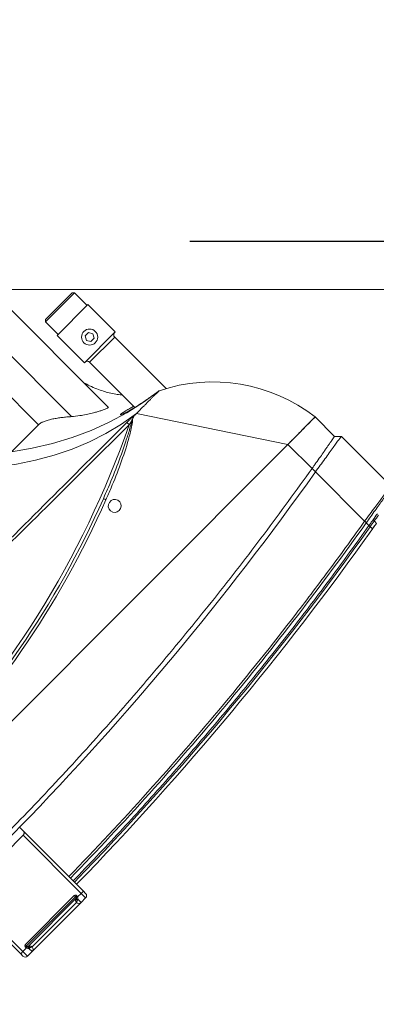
# Model space of a CAD drawing. Header units: millimetres. Extents: x 4946 to 18537, y -10559 to 785.
# Tile 13 of 74: x 6167 to 6186, y -737 to -686. Entities that reach past the tile are written whole.
import ezdxf

# ---------------------------------------------------------------- set-up
doc = ezdxf.new("R2010")
doc.units = ezdxf.units.MM
doc.layers.add('PG_WYMIARY', color=1, linetype='Continuous', lineweight=18)
doc.styles.add('BIKWYM', font='BIKROMSW.SHX', dxfattribs={"width": 0.8})
doc.dimstyles.new('BA_KR_50', dxfattribs={"dimscale": 0.5, "dimtxt": 25, "dimasz": 1.666667, "dimexe": 24, "dimexo": 0, "dimgap": 0, "dimtad": 0, "dimdec": 1, "dimrnd": 0.5, "dimzin": 9, "dimdsep": 46, "dimtxsty": 'BIKWYM', "dimblk": 'WYM-KR', "dimcen": 0, "dimdle": 20, "dimclrd": 256, "dimclre": 256, "dimclrt": 7, "dimadec": 0, "dimazin": 0, "dimtfac": 0.033333, "dimtdec": 1, "dimtmove": 0, "dimatfit": 3, "dimldrblk": 'WYM-KR', "dimfxl": 40, "dimfxlon": 1, "dimtvp": 0.8, "dimtolj": 1, "dimarcsym": 0})

# ---------------------------------------------------------------- blocks, each defined once
blk = doc.blocks.new('W_Gorny')
at = {"color": 7, "linetype": 'Continuous', "lineweight": 13}
for p, q in [((120.254, 222.224), (120.254, 212.138)), ((122.281, 213.337), (122.281, 222.224)), ((124.08, 222.224), (124.08, 214.424)), ((116.831, 218.724), (116.731, 218.624)), ((116.731, 218.624), (116.731, 217.524)), ((119.271, 218.624), (116.731, 218.624)), ((116.831, 218.724), (119.171, 218.724)), ((119.271, 218.624), (119.171, 218.724)), ((119.271, 217.524), (119.271, 218.624)), ((116.651, 217.524), (116.651, 215.124)), ((119.351, 217.524), (116.651, 217.524)), ((119.351, 215.124), (119.351, 217.524)), ((117.857, 216.274), (117.713, 216.024)), ((117.713, 216.024), (117.857, 215.774)), ((118.146, 216.274), (117.857, 216.274)), ((118.29, 216.024), (118.146, 216.274)), ((118.146, 215.774), (118.29, 216.024)), ((117.857, 215.774), (118.146, 215.774)), ((119.351, 215.124), (116.651, 215.124)), ((116.901, 214.924), (116.901, 210.404)), ((119.101, 214.924), (116.901, 214.924)), ((119.101, 210.962), (119.101, 214.924)), ((124.08, 214.424), (126.454, 214.424)), ((114.001, 202.624), (119.301, 210.624)), ((119.301, 210.624), (119.408, 210.624)), ((124.298, 208.408), (124.488, 208.333)), ((124.223, 207.917), (124.379, 207.917)), ((111.601, 200.924), (111.601, 202.624)), ((111.601, 202.624), (114.001, 202.624)), ((114.001, 202.624), (114.001, 200.505)), ((176.601, 202.624), (114.001, 202.624)), ((111.301, 200.624), (111.601, 200.924)), ((111.301, 196.307), (111.301, 200.624)), ((114.001, 200.505), (114.001, 200.205)), ((114.001, 200.205), (114.001, 195.89)), ((142.551, 197.316), (142.551, 197.616)), ((142.551, 192.024), (142.551, 197.316)), ((142.751, 197.113), (142.751, 192.024)), ((147.851, 192.024), (147.851, 197.113)), ((148.051, 197.316), (148.051, 192.024)), ((114.001, 195.889), (114.001, 195.89)), ((113.584, 195.473), (113.584, 195.576)), ((114.001, 195.746), (114.001, 195.505)), ((114.001, 195.505), (114.001, 195.408)), ((143.151, 192.224), (147.451, 192.224)), ((143.151, 192.124), (143.151, 192.224)), ((147.451, 192.124), (147.451, 192.224)), ((142.751, 192.024), (142.551, 192.024)), ((142.551, 191.824), (142.551, 192.024)), ((142.751, 192.024), (143.069, 192.024)), ((142.751, 192.024), (142.751, 191.624)), ((143.151, 191.624), (142.751, 191.624)), ((143.051, 192.107), (143.051, 192.124)), ((143.151, 192.124), (143.051, 192.124)), ((143.151, 192.107), (143.051, 192.107)), ((143.151, 192.107), (143.151, 192.124)), ((147.451, 192.124), (143.151, 192.124)), ((143.151, 192.053), (143.151, 192.044)), ((147.436, 192.024), (143.151, 192.024)), ((143.151, 191.624), (143.151, 191.904)), ((143.218, 191.885), (143.151, 191.904)), ((147.451, 191.624), (143.151, 191.624)), ((143.2, 192.022), (143.201, 192.021)), ((143.351, 191.824), (147.251, 191.824)), ((144.53, 192.019), (144.53, 192.024)), ((144.551, 192.019), (144.551, 192.024)), ((144.919, 192.019), (144.919, 192.024)), ((145.326, 192.019), (145.326, 192.024)), ((145.326, 192.019), (145.342, 192.019)), ((145.342, 192.019), (145.342, 192.024)), ((145.343, 192.019), (145.389, 192.019)), ((146.051, 192.019), (146.051, 192.024)), ((146.073, 192.019), (146.073, 192.024)), ((147.401, 192.021), (147.403, 192.022)), ((147.451, 192.107), (147.451, 192.124)), ((147.451, 192.124), (147.551, 192.124)), ((147.451, 192.107), (147.551, 192.107)), ((147.451, 192.044), (147.451, 192.053)), ((147.451, 191.904), (147.451, 191.624)), ((147.851, 191.624), (147.451, 191.624)), ((147.533, 192.024), (147.851, 192.024)), ((147.551, 192.124), (147.551, 192.107)), ((148.051, 192.024), (147.851, 192.024)), ((147.851, 191.624), (147.851, 192.024)), ((148.051, 192.024), (148.051, 191.824))]:
    blk.add_line(p, q, dxfattribs=at)
at = {"color": 7, "linetype": 'Continuous', "lineweight": 13, "flags": 128}
for points in [[(126.454, 214.424), (125.388, 213.67), (124.294, 212.992), (123.174, 212.393), (122.031, 211.874), (120.869, 211.436), (119.691, 211.081), (118.501, 210.81), (117.301, 210.624)], [(127.759, 214.424), (126.774, 213.674), (125.763, 212.999), (124.728, 212.401), (123.672, 211.882), (122.599, 211.444), (121.51, 211.088), (120.41, 210.814), (119.301, 210.624)], [(120.105, 210.649), (120.105, 210.64), (120.105, 210.626), (120.105, 210.606), (120.105, 210.582), (120.106, 210.553), (120.106, 210.521), (120.106, 210.486), (120.106, 210.451)], [(113.968, 195.211), (113.969, 195.215), (113.971, 195.226), (113.974, 195.244), (113.978, 195.269), (113.983, 195.299), (113.989, 195.333), (113.995, 195.37), (114.001, 195.408)], [(143.069, 192.024), (143.081, 192.03), (143.092, 192.035), (143.103, 192.04), (143.114, 192.045), (143.124, 192.049), (143.132, 192.053), (143.14, 192.057), (143.147, 192.06)], [(143.218, 191.885), (143.226, 191.905), (143.233, 191.926), (143.236, 191.947), (143.238, 191.967), (143.236, 191.984), (143.233, 191.997), (143.226, 192.007), (143.218, 192.013)], [(147.385, 192.013), (147.376, 192.007), (147.37, 191.997), (147.366, 191.984), (147.365, 191.967), (147.366, 191.947), (147.37, 191.926), (147.376, 191.905), (147.385, 191.885)], [(147.456, 192.06), (147.463, 192.057), (147.47, 192.053), (147.479, 192.049), (147.489, 192.045), (147.499, 192.04), (147.51, 192.035), (147.522, 192.03), (147.533, 192.024)]]:
    blk.add_lwpolyline(points, dxfattribs=at)
at = {"color": 7, "linetype": 'Continuous', "lineweight": 13}
blk.add_circle((118.001, 216.024), 0.5, dxfattribs=at)
for centre, radius, start, end in [((116.701, 214.924), 0.2, 0, 90), ((119.301, 214.924), 0.2, 90, 180), ((121.951, 201.281), 10.437, 116.45797, 172.60227), ((145.301, 262.47), 57.8, 244.15669, 295.84331), ((125.081, 207.964), 0.699, 148.09138, 162.10431), ((145.301, 262.502), 58.2, 248.97043, 291.02957), ((145.301, 262.47), 58, 248.97043, 291.02957), ((124.301, 207.524), 0.4, 101.25471, 78.74529), ((145.301, 386.596), 189.5, 269.22898, 270.77102), ((113.878, 195.376), 0.31, 161.78778, 198.9242), ((145.301, 381.596), 188.8, 260.45722, 269.16542), ((145.301, 381.596), 189, 260.45722, 269.1663), ((143.151, 192.124), 0.1, 90, 180), ((147.451, 192.124), 0.1, 0, 90), ((142.751, 191.824), 0.2, 180, 270), ((143.251, 192.107), 0.2, 180, 204.4698), ((143.143, 192.043), 0.00885, 7.29344, 68.29755), ((143.142, 192.052), 0.00895, 4.60329, 60.3346), ((142.974, 192.049), 0.229, 320.73603, 352.88674), ((143.151, 191.824), 0.2, 270, 0.00087), ((143.171, 192.009), 0.015, 29.03033, 87.66225), ((143.19, 192.004), 0.02, 58.98391, 90), ((147.451, 191.824), 0.2, 179.99913, 270), ((147.629, 192.049), 0.229, 187.11326, 219.26397), ((147.413, 192.004), 0.02, 90, 121.01609), ((147.432, 192.009), 0.015, 92.33775, 150.96967), ((147.46, 192.052), 0.00895, 119.6654, 175.39671), ((147.46, 192.043), 0.00885, 111.70245, 172.70656), ((147.351, 192.107), 0.2, 335.5302, 0), ((147.851, 191.824), 0.2, 270, 0)]:
    blk.add_arc(centre, radius, start, end, dxfattribs=at)
for points, knots in [([(120.254, 214.27), (120.218, 214.144), (120.136, 213.86), (119.97, 213.453), (119.78, 213.063), (119.577, 212.706), (119.365, 212.389), (119.202, 212.167), (119.115, 212.064), (119.101, 212.048)], [0, 0, 0, 0, 0.156474, 0.351114, 0.522284, 0.671778, 0.839931, 0.975214, 1, 1, 1, 1]), ([(124.08, 214.424), (124.027, 214.424), (123.967, 214.416), (123.884, 214.394), (123.867, 214.389), (123.832, 214.378), (123.814, 214.372), (123.759, 214.353), (123.722, 214.338), (123.647, 214.305), (123.608, 214.286), (123.53, 214.247), (123.49, 214.225), (123.37, 214.157), (123.29, 214.108), (123.17, 214.028), (123.129, 214.001), (123.049, 213.944), (123.009, 213.915), (122.889, 213.828), (122.811, 213.768), (122.656, 213.647), (122.58, 213.586), (122.466, 213.493), (122.429, 213.461), (122.354, 213.399), (122.317, 213.368), (122.281, 213.337)], [0, 0, 0, 0, 0.125, 0.125, 0.15625, 0.15625, 0.1875, 0.1875, 0.25, 0.25, 0.3125, 0.3125, 0.375, 0.375, 0.5, 0.5, 0.5625, 0.5625, 0.625, 0.625, 0.75, 0.75, 0.875, 0.875, 0.9375, 0.9375, 1, 1, 1, 1]), ([(122.281, 213.337), (122.148, 213.229), (121.913, 213.038), (121.546, 212.785), (121.245, 212.593), (120.988, 212.441), (120.777, 212.325), (120.589, 212.228), (120.44, 212.161), (120.335, 212.122), (120.276, 212.113), (120.252, 212.12), (120.256, 212.135), (120.257, 212.138)], [0, 0, 0, 0, 0.1626599, 0.2878428, 0.4128755, 0.500543, 0.5881442, 0.676435, 0.7646341, 0.8406696, 0.9166676, 0.9835114, 1, 1, 1, 1]), ([(119.986, 211.229), (119.957, 211.216), (119.898, 211.19), (119.742, 211.136), (119.537, 211.074), (119.286, 211.006), (118.993, 210.934), (118.67, 210.862), (118.321, 210.791), (117.972, 210.728), (117.627, 210.671), (117.413, 210.64), (117.304, 210.625)], [0, 0, 0, 0, 0.090827, 0.190696, 0.289998, 0.392058, 0.493915, 0.598701, 0.701432, 0.807226, 0.902357, 1, 1, 1, 1]), ([(119.101, 211.062), (119.192, 211.087), (119.383, 211.14), (119.621, 211.203), (119.811, 211.247), (119.922, 211.271), (119.947, 211.272), (119.948, 211.272)], [0, 0, 0, 0, 0.23565, 0.496417, 0.738597, 0.988341, 1, 1, 1, 1]), ([(119.948, 211.272), (119.983, 211.276), (120.046, 211.283), (120.046, 211.264), (120.025, 211.245), (119.988, 211.23), (119.986, 211.229)], [0, 0, 0, 0, 0.367171, 0.6693, 0.980364, 1, 1, 1, 1]), ([(117.387, 210.624), (117.406, 210.624), (117.456, 210.624), (117.521, 210.624), (117.562, 210.624)], [0.1863836, 0.1863836, 0.1863836, 0.1863836, 0.25, 0.3286954, 0.3286954, 0.3286954, 0.3286954]), ([(117.723, 210.624), (117.774, 210.624), (117.883, 210.624), (118.008, 210.624), (118.073, 210.624)], [0.4211761, 0.4211761, 0.4211761, 0.4211761, 0.5, 0.5788239, 0.5788239, 0.5788239, 0.5788239]), ([(118.314, 210.624), (118.386, 210.624), (118.52, 210.624), (118.66, 210.624), (118.724, 210.624)], [0.6713046, 0.6713046, 0.6713046, 0.6713046, 0.75, 0.8136164, 0.8136164, 0.8136164, 0.8136164]), ([(119.408, 210.624), (119.432, 210.627), (119.458, 210.629), (119.512, 210.633), (119.539, 210.635), (119.596, 210.638), (119.625, 210.639), (119.684, 210.641), (119.714, 210.642), (119.803, 210.645), (119.863, 210.646), (119.984, 210.648), (120.044, 210.649), (120.105, 210.649)], [0, 0, 0, 0, 0.125, 0.125, 0.25, 0.25, 0.375, 0.375, 0.5, 0.5, 0.75, 0.75, 1, 1, 1, 1]), ([(119.721, 210.554), (119.633, 210.585), (119.53, 210.621), (119.422, 210.624), (119.408, 210.624)], [0, 0, 0, 0, 0.862276, 1, 1, 1, 1]), ([(124.416, 208.179), (124.168, 208.276), (123.424, 208.568), (122.202, 209.098), (121.004, 209.691), (120.211, 210.17), (119.846, 210.408), (119.741, 210.531), (119.721, 210.554)], [0, 0, 0, 0, 0.1510263, 0.4536833, 0.7561941, 0.9072997, 0.98295, 1, 1, 1, 1]), ([(119.821, 210.511), (119.82, 210.511), (119.818, 210.512), (119.802, 210.519), (119.769, 210.533), (119.738, 210.546), (119.721, 210.554)], [0, 0, 0, 0, 0.009446, 0.064272, 0.483962, 1, 1, 1, 1]), ([(119.821, 210.511), (119.928, 210.443), (120.26, 210.235), (121.08, 209.812), (122.276, 209.239), (123.436, 208.746), (124.114, 208.48), (124.298, 208.408)], [0, 0, 0, 0, 0.0769784, 0.2371484, 0.5588576, 0.8806243, 1, 1, 1, 1]), ([(120.105, 210.649), (121.673, 210.651), (127.795, 210.66), (135.694, 210.686), (142.024, 210.682), (143.801, 210.681)], [0, 0, 0, 0, 0.198524, 0.775011, 1, 1, 1, 1]), ([(143.801, 210.541), (142.025, 210.535), (135.694, 210.516), (127.796, 210.464), (121.674, 210.453), (120.106, 210.451)], [0, 0, 0, 0, 0.224954, 0.801465, 1, 1, 1, 1]), ([(114.001, 202.624), (113.986, 202.624), (113.954, 202.624), (113.907, 202.624), (113.86, 202.624), (113.813, 202.624), (113.766, 202.624), (113.719, 202.624), (113.673, 202.624), (113.626, 202.624), (113.58, 202.624), (113.471, 202.624), (113.303, 202.624), (113.081, 202.624), (112.868, 202.624), (112.599, 202.624), (112.293, 202.624), (112.043, 202.624), (111.881, 202.624), (111.78, 202.624), (111.701, 202.624), (111.655, 202.624), (111.63, 202.624), (111.617, 202.624), (111.608, 202.624), (111.602, 202.624), (111.602, 202.624), (111.601, 202.624)], [0, 0, 0, 0, 0.012521, 0.025026, 0.03752, 0.050008, 0.062494, 0.074984, 0.087481, 0.099992, 0.112521, 0.125072, 0.187649, 0.250099, 0.312511, 0.375131, 0.500003, 0.624875, 0.68748, 0.749907, 0.812342, 0.874933, 0.900008, 0.925013, 0.949988, 0.97497, 1, 1, 1, 1]), ([(111.601, 200.924), (111.601, 200.924), (111.605, 200.924), (111.621, 200.921), (111.632, 200.919), (111.678, 200.911), (111.722, 200.903), (111.782, 200.892)], [0, 0, 0, 0, 0.25, 0.25, 0.5, 0.5, 1, 1, 1, 1]), ([(111.932, 200.865), (111.958, 200.86), (111.986, 200.855), (112.045, 200.845), (112.076, 200.839), (112.172, 200.822), (112.241, 200.81), (112.315, 200.797)], [0, 0, 0, 0, 0.25, 0.25, 0.5, 0.5, 1, 1, 1, 1]), ([(112.315, 200.797), (112.377, 200.785), (112.442, 200.774), (112.578, 200.75), (112.649, 200.737), (112.723, 200.725)], [0, 0, 0, 0, 0.5, 0.5, 1, 1, 1, 1]), ([(111.301, 200.624), (111.326, 200.624), (111.46, 200.607), (111.812, 200.553), (112.149, 200.499), (112.556, 200.434), (113.006, 200.362), (113.497, 200.284), (113.831, 200.232), (114.001, 200.205)], [0, 0, 0, 0, 0.25, 0.375, 0.5, 0.625, 0.75, 0.875, 1, 1, 1, 1]), ([(114.001, 200.505), (113.931, 200.517), (113.861, 200.529), (113.722, 200.553), (113.653, 200.564), (113.584, 200.576)], [0, 0, 0, 0, 0.5, 0.5, 1, 1, 1, 1]), ([(114.001, 200.505), (115.66, 200.24), (118.977, 199.709), (123.974, 199.082), (128.981, 198.579), (133.997, 198.212), (139.019, 197.978), (144.045, 197.878), (148.931, 197.91), (153.676, 198.063), (158.278, 198.323), (162.874, 198.695), (167.462, 199.182), (172.041, 199.773), (175.081, 200.261), (176.601, 200.505)], [0, 0, 0, 0, 0.080142, 0.160209, 0.240216, 0.320178, 0.400109, 0.480022, 0.559931, 0.633191, 0.70647, 0.77978, 0.853131, 0.926534, 1, 1, 1, 1]), ([(142.551, 197.316), (142.551, 197.293), (142.555, 197.271), (142.57, 197.227), (142.582, 197.206), (142.607, 197.176), (142.616, 197.167), (142.637, 197.15), (142.649, 197.142), (142.675, 197.129), (142.689, 197.123), (142.719, 197.115), (142.735, 197.113), (142.751, 197.113)], [0, 0, 0, 0, 0.25, 0.25, 0.5, 0.5, 0.625, 0.625, 0.75, 0.75, 0.875, 0.875, 1, 1, 1, 1]), ([(111.301, 196.307), (111.301, 196.307), (111.301, 196.307), (111.355, 196.297), (111.471, 196.276), (111.672, 196.242), (111.917, 196.201), (112.206, 196.154), (112.534, 196.103), (112.971, 196.037), (113.464, 195.965), (113.822, 195.914), (114.001, 195.889)], [0, 0, 0, 0, 0.000001, 0.096623, 0.193262, 0.312002, 0.430754, 0.502751, 0.620722, 0.738672, 0.869357, 1, 1, 1, 1]), ([(114.001, 195.747), (113.962, 195.753), (113.764, 195.785), (113.41, 195.843), (112.959, 195.918), (112.543, 195.987), (112.221, 196.039), (111.939, 196.085), (111.702, 196.121), (111.512, 196.149), (111.404, 196.164), (111.36, 196.166), (111.36, 196.166), (111.36, 196.166)], [0, 0, 0, 0, 0.028999, 0.147117, 0.265258, 0.383331, 0.501422, 0.573421, 0.691821, 0.810211, 0.90511, 0.999999, 1, 1, 1, 1]), ([(114.001, 195.747), (113.999, 195.763), (113.995, 195.796), (113.998, 195.847), (114, 195.878), (114.001, 195.889)], [0, 0, 0, 0, 0.398357, 0.795065, 1, 1, 1, 1]), ([(114.001, 195.89), (115.181, 195.692), (116.361, 195.505), (118.726, 195.154), (119.91, 194.989), (123.466, 194.53), (125.844, 194.268), (132.989, 193.62), (137.769, 193.368), (142.551, 193.299)], [0, 0, 0, 0, 0.125, 0.125, 0.25, 0.25, 0.5, 0.5, 1, 1, 1, 1]), ([(113.584, 195.576), (113.661, 195.563), (113.8, 195.539), (113.94, 195.516), (114.001, 195.505)], [0, 0, 0, 0, 0.558376, 1, 1, 1, 1]), ([(113.584, 195.473), (113.723, 195.449), (113.861, 195.426), (114.001, 195.408), (114.001, 195.408)], [0, 0, 0, 0, 0.999986, 1, 1, 1, 1]), ([(113.948, 195.214), (113.924, 195.218), (113.839, 195.233), (113.775, 195.244), (113.764, 195.245), (113.76, 195.246)], [0, 0, 0, 0, 0.190215, 0.679387, 1, 1, 1, 1]), ([(142.551, 193.157), (137.769, 193.227), (132.989, 193.478), (125.844, 194.126), (123.467, 194.387), (118.725, 194.999), (116.36, 195.35), (114.001, 195.746)], [0, 0, 0, 0, 0.5, 0.5, 0.75, 0.75, 1, 1, 1, 1]), ([(114.001, 195.505), (115.326, 195.291), (117.973, 194.864), (121.959, 194.329), (125.952, 193.874), (130.016, 193.5), (134.148, 193.211), (138.348, 193.004), (141.15, 192.945), (142.551, 192.916)], [0, 0, 0, 0, 0.140247, 0.280386, 0.420433, 0.560405, 0.706978, 0.853504, 1, 1, 1, 1]), ([(114.555, 195.113), (114.466, 195.128), (114.289, 195.157), (114.082, 195.192), (113.998, 195.206), (113.971, 195.211)], [0, 0, 0, 0, 0.403166, 0.80605, 1, 1, 1, 1]), ([(143.151, 191.904), (143.132, 191.919), (143.116, 191.937), (143.088, 191.978), (143.077, 192.001), (143.069, 192.024)], [0, 0, 0, 0, 0.5, 0.5, 1, 1, 1, 1]), ([(143.146, 192.051), (143.145, 192.047), (143.146, 192.041), (143.15, 192.03), (143.154, 192.025), (143.163, 192.018), (143.168, 192.017), (143.177, 192.016), (143.181, 192.016), (143.184, 192.017)], [0, 0, 0, 0, 0.25, 0.25, 0.5, 0.5, 0.75, 0.75, 1, 1, 1, 1]), ([(143.151, 192.107), (143.151, 192.107), (143.151, 192.089), (143.151, 192.071), (143.151, 192.053)], [0, 0, 0, 0, 0.010063, 1, 1, 1, 1]), ([(143.171, 192.024), (143.17, 192.024), (143.167, 192.025), (143.162, 192.027), (143.158, 192.029), (143.156, 192.032), (143.154, 192.034), (143.153, 192.037), (143.152, 192.039), (143.151, 192.042), (143.151, 192.043), (143.151, 192.044)], [0, 0, 0, 0, 0.284033, 0.478228, 0.589269, 0.642725, 0.718959, 0.769428, 0.850788, 0.889603, 1, 1, 1, 1]), ([(143.171, 192.024), (143.177, 192.024), (143.187, 192.024), (143.189, 192.024), (143.19, 192.024)], [0, 0, 0, 0, 0.605387, 1, 1, 1, 1]), ([(143.2, 192.022), (143.199, 192.021), (143.199, 192.02), (143.189, 192.018), (143.184, 192.017)], [0, 0, 0, 0, 0.406789, 1, 1, 1, 1]), ([(143.218, 192.013), (143.23, 192.008), (143.261, 191.995), (143.306, 191.957), (143.329, 191.919), (143.344, 191.88), (143.35, 191.855), (143.351, 191.838), (143.351, 191.831), (143.351, 191.828), (143.351, 191.826), (143.351, 191.825), (143.351, 191.825), (143.351, 191.825), (143.351, 191.824), (143.351, 191.824), (143.351, 191.824)], [0, 0, 0, 0, 0.101646, 0.264384, 0.491837, 0.527473, 0.731563, 0.825903, 0.850058, 0.922941, 0.940944, 0.965042, 0.971052, 0.981332, 0.983905, 1, 1, 1, 1]), ([(143.351, 191.824), (143.351, 191.824), (143.351, 191.824), (143.351, 191.824), (143.351, 191.824), (143.351, 191.824), (143.351, 191.824), (143.351, 191.824), (143.351, 191.824), (143.351, 191.825), (143.351, 191.825), (143.35, 191.826), (143.347, 191.828), (143.342, 191.832), (143.33, 191.841), (143.307, 191.856), (143.261, 191.875), (143.23, 191.882), (143.218, 191.885)], [0, 0, 0, 0, 0.015245, 0.043072, 0.055984, 0.056099, 0.073111, 0.082762, 0.108485, 0.142985, 0.181077, 0.242433, 0.329971, 0.466232, 0.490139, 0.737074, 0.900703, 1, 1, 1, 1]), ([(147.251, 191.824), (147.251, 191.824), (147.251, 191.824), (147.251, 191.825), (147.251, 191.825), (147.251, 191.825), (147.251, 191.826), (147.251, 191.828), (147.251, 191.831), (147.252, 191.838), (147.253, 191.855), (147.261, 191.893), (147.288, 191.946), (147.331, 191.987), (147.367, 192.007), (147.383, 192.012), (147.385, 192.013)], [0, 0, 0, 0, 0.016096, 0.018668, 0.028948, 0.034959, 0.059057, 0.07706, 0.149944, 0.1741, 0.26844, 0.472533, 0.673215, 0.868498, 0.984749, 1, 1, 1, 1]), ([(147.311, 191.862), (147.304, 191.859), (147.283, 191.848), (147.264, 191.835), (147.255, 191.828), (147.253, 191.826), (147.252, 191.825), (147.252, 191.825), (147.251, 191.824), (147.251, 191.824), (147.251, 191.824), (147.251, 191.824), (147.251, 191.824), (147.251, 191.824), (147.251, 191.824), (147.251, 191.824), (147.251, 191.824)], [0, 0, 0, 0, 0.115828, 0.387717, 0.566663, 0.681623, 0.7622, 0.812223, 0.857531, 0.891312, 0.903987, 0.926328, 0.926479, 0.943435, 0.979979, 1, 1, 1, 1]), ([(147.385, 191.885), (147.383, 191.884), (147.367, 191.881), (147.34, 191.874), (147.32, 191.866), (147.311, 191.862)], [0, 0, 0, 0, 0.061636, 0.538328, 1, 1, 1, 1]), ([(147.451, 191.904), (147.451, 191.904), (147.429, 191.895), (147.407, 191.89), (147.385, 191.885)], [0, 0, 0, 0, 0.007287, 1, 1, 1, 1]), ([(147.419, 192.017), (147.413, 192.018), (147.404, 192.02), (147.403, 192.021), (147.403, 192.022)], [0, 0, 0, 0, 0.593211, 1, 1, 1, 1]), ([(147.413, 192.024), (147.414, 192.024), (147.416, 192.024), (147.426, 192.024), (147.431, 192.024)], [0, 0, 0, 0, 0.394613, 1, 1, 1, 1]), ([(147.419, 192.017), (147.422, 192.016), (147.426, 192.016), (147.435, 192.017), (147.44, 192.018), (147.449, 192.025), (147.453, 192.03), (147.457, 192.041), (147.457, 192.047), (147.457, 192.051)], [0, 0, 0, 0, 0.25, 0.25, 0.5, 0.5, 0.75, 0.75, 1, 1, 1, 1]), ([(147.451, 192.044), (147.451, 192.043), (147.451, 192.041), (147.45, 192.037), (147.449, 192.035), (147.448, 192.033), (147.446, 192.03), (147.442, 192.027), (147.438, 192.025), (147.434, 192.024), (147.432, 192.024), (147.431, 192.024)], [0, 0, 0, 0, 0.137248, 0.214286, 0.255192, 0.334052, 0.365888, 0.490941, 0.649207, 0.858819, 1, 1, 1, 1]), ([(147.451, 192.053), (147.451, 192.071), (147.451, 192.089), (147.451, 192.107), (147.451, 192.107)], [0, 0, 0, 0, 0.989937, 1, 1, 1, 1]), ([(147.533, 192.024), (147.525, 192.001), (147.515, 191.978), (147.487, 191.937), (147.471, 191.919), (147.451, 191.904)], [0, 0, 0, 0, 0.5, 0.5, 1, 1, 1, 1])]:
    blk.add_open_spline(points, degree=3, knots=knots, dxfattribs=at)
for points in [[(117.301, 210.624), (117.301, 210.624), (117.33, 210.624), (117.387, 210.624)], [(117.562, 210.624), (117.61, 210.624), (117.664, 210.624), (117.723, 210.624)], [(118.073, 210.624), (118.149, 210.624), (118.23, 210.624), (118.314, 210.624)], [(118.724, 210.624), (118.911, 210.624), (119.106, 210.624), (119.301, 210.624)], [(120.106, 210.451), (120.011, 210.471), (119.915, 210.491), (119.821, 210.511)], [(111.782, 200.892), (111.825, 200.884), (111.875, 200.875), (111.932, 200.865)], [(112.723, 200.725), (112.848, 200.703), (112.979, 200.68), (113.116, 200.656)], [(113.116, 200.656), (113.269, 200.63), (113.425, 200.603), (113.584, 200.576)], [(114.001, 200.205), (123.455, 198.618), (132.999, 197.755), (142.551, 197.616)], [(142.551, 197.616), (144.385, 197.589), (146.218, 197.589), (148.051, 197.616)], [(113.584, 195.576), (113.425, 195.603), (113.269, 195.63), (113.116, 195.656)], [(113.116, 195.546), (113.268, 195.522), (113.424, 195.498), (113.584, 195.473)], [(113.968, 195.211), (113.84, 195.233), (113.712, 195.254), (113.585, 195.276)], [(114.001, 195.746), (114.001, 195.746), (114.001, 195.747), (114.001, 195.747)], [(143.146, 192.051), (143.146, 192.054), (143.147, 192.057), (143.147, 192.06)], [(143.147, 192.06), (143.15, 192.077), (143.151, 192.092), (143.151, 192.107)], [(143.218, 192.013), (143.213, 192.015), (143.207, 192.017), (143.201, 192.021)], [(147.385, 192.013), (147.39, 192.015), (147.395, 192.017), (147.401, 192.021)], [(147.456, 192.06), (147.453, 192.077), (147.451, 192.092), (147.451, 192.107)], [(147.456, 192.06), (147.456, 192.057), (147.457, 192.054), (147.457, 192.051)]]:
    blk.add_open_spline(points, degree=3, dxfattribs=at)
blk = doc.blocks.new('WYM-KR')
at = {"color": 7, "linetype": 'ByBlock'}
blk.add_line((6.24, 6.24), (-6.24, -6.24), dxfattribs=at)
at = {"linetype": 'ByBlock'}
blk.add_line((11.52, 0), (-11.52, 0), dxfattribs=at)
blk = doc.blocks.new('*D302')
at = {"layer": 'Defpoints', "color": 0, "transparency": 16777216}
for p in [(6121.048, -697.305), (6532.048, -697.305), (6532.048, -784.376)]:
    blk.add_point(p, dxfattribs=at)
at = {"layer": 'PG_WYMIARY', "lineweight": -2, "transparency": 16777216}
for p, q in [((6121.048, -764.376), (6121.048, -796.376)), ((6532.048, -764.376), (6532.048, -796.376)), ((6121.881, -784.376), (6531.214, -784.376))]:
    blk.add_line(p, q, dxfattribs=at)
at = {"layer": 'PG_WYMIARY', "lineweight": -2, "transparency": 16777216, "xscale": 0.8333333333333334, "yscale": 0.8333333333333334, "zscale": 0.8333333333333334, "rotation": 180}
blk.add_blockref('WYM-KR', (6121.048, -784.376), dxfattribs=at)
at = {"layer": 'PG_WYMIARY', "lineweight": -2, "transparency": 16777216, "xscale": 0.8333333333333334, "yscale": 0.8333333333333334, "zscale": 0.8333333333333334}
blk.add_blockref('WYM-KR', (6532.048, -784.376), dxfattribs=at)
at = {"layer": 'PG_WYMIARY', "color": 7, "transparency": 16777216, "insert": (6326.548, -774.376), "char_height": 12.5, "attachment_point": 5, "style": 'BIKWYM'}
blk.add_mtext('\\A1;411', dxfattribs=at)
blk = doc.blocks.new('*D343')
at = {"layer": 'Defpoints', "color": 0, "transparency": 16777216}
for p in [(6113.29, -657.305), (6113.29, -697.305), (6196.192, -697.305)]:
    blk.add_point(p, dxfattribs=at)
at = {"layer": 'PG_WYMIARY', "lineweight": -2, "transparency": 16777216}
for p, q in [((6176.192, -657.305), (6208.192, -657.305)), ((6196.192, -658.138), (6196.192, -696.472)), ((6176.192, -697.305), (6208.192, -697.305))]:
    blk.add_line(p, q, dxfattribs=at)
at = {"layer": 'PG_WYMIARY', "lineweight": -2, "transparency": 16777216, "xscale": 0.8333333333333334, "yscale": 0.8333333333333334, "zscale": 0.8333333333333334}
for p, rotation in [((6196.192, -657.305), 90), ((6196.192, -697.305), 270)]:
    blk.add_blockref('WYM-KR', p, dxfattribs=dict(at, rotation=rotation))
at = {"layer": 'PG_WYMIARY', "color": 7, "transparency": 16777216, "insert": (6186.192, -677.305), "char_height": 12.5, "attachment_point": 5, "rotation": 90, "style": 'BIKWYM'}
blk.add_mtext('\\A1;40', dxfattribs=at)
blk = doc.blocks.new('*D344')
at = {"layer": 'Defpoints', "color": 0, "transparency": 16777216}
for p in [(6113.29, -697.305), (6076.79, -862.305), (6196.192, -862.305)]:
    blk.add_point(p, dxfattribs=at)
at = {"layer": 'PG_WYMIARY', "lineweight": -2, "transparency": 16777216}
for p, q in [((6176.192, -697.305), (6208.192, -697.305)), ((6196.192, -698.138), (6196.192, -861.472)), ((6176.192, -862.305), (6208.192, -862.305))]:
    blk.add_line(p, q, dxfattribs=at)
at = {"layer": 'PG_WYMIARY', "lineweight": -2, "transparency": 16777216, "xscale": 0.8333333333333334, "yscale": 0.8333333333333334, "zscale": 0.8333333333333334}
for p, rotation in [((6196.192, -697.305), 90), ((6196.192, -862.305), 270)]:
    blk.add_blockref('WYM-KR', p, dxfattribs=dict(at, rotation=rotation))
at = {"layer": 'PG_WYMIARY', "color": 7, "transparency": 16777216, "insert": (6186.192, -813.144), "char_height": 12.5, "attachment_point": 5, "rotation": 90, "style": 'BIKWYM'}
blk.add_mtext('\\A1;165', dxfattribs=at)

msp = doc.modelspace()

# ---------------------------------------------------------------- linework, layer by layer
at = {"layer": 'Defpoints', "color": 6, "lineweight": 18}
for points in [[(4946.25, 785.157), (7046.25, 785.157), (7046.25, -699.843), (4946.25, -699.843)], [(4946.25, -699.843), (7046.25, -699.843), (7046.25, -2184.843), (4946.25, -2184.843)]]:
    msp.add_lwpolyline(points, close=True, dxfattribs=at)

# ---------------------------------------------------------------- block references
at = {"color": 18, "lineweight": 13, "true_color": 0x000000, "xscale": -0.8500000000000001, "yscale": 0.8500000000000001, "zscale": 0.8500000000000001, "rotation": 44.99999999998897}
msp.add_blockref('W_Gorny', (6371.676, -761.27), dxfattribs=at)

# ---------------------------------------------------------------- dimensions: what is measured, and where the dimension line sits
at = {"layer": 'PG_WYMIARY'}
dim = msp.add_linear_dim(base=(6196.192, -697.305), p1=(6113.29, -657.305), p2=(6113.29, -697.305), angle=90, dimstyle='BA_KR_50', override={"dimdec": 0, "dimrnd": 0, "dimtmove": 1}, dxfattribs=at)
dim.commit()
dim.dimension.update_dxf_attribs({"geometry": '*D343', "text_midpoint": (6186.192, -677.305)})
dim = msp.add_linear_dim(base=(6196.192, -862.305), p1=(6113.29, -697.305), p2=(6076.79, -862.305), angle=90, dimstyle='BA_KR_50', override={"dimdec": 0, "dimrnd": 0, "dimtmove": 1}, dxfattribs=at)
dim.commit()
dim.dimension.update_dxf_attribs({"geometry": '*D344', "text_midpoint": (6196.192, -813.144), "dimtype": 160})
dim = msp.add_linear_dim(base=(6532.048, -784.376), p1=(6121.048, -697.305), p2=(6532.048, -697.305), dimstyle='BA_KR_50', override={"dimdec": 0, "dimrnd": 0, "dimtmove": 1}, dxfattribs=at)
dim.commit()
dim.dimension.update_dxf_attribs({"geometry": '*D302', "text_midpoint": (6326.548, -774.376)})

doc.saveas('drawing.dxf')
